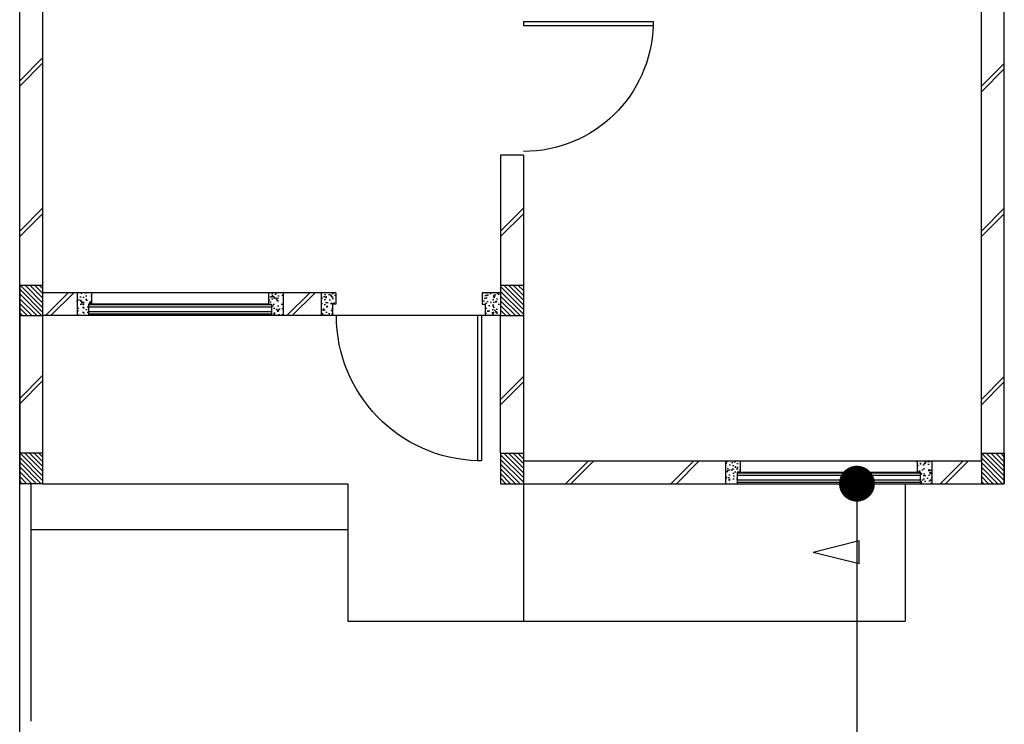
# Model space of a CAD drawing. Header units: millimetres. Extents: x 301 to 1479, y 491 to 1341.
# Tile 167 of 256: x 404.43 to 410.88, y 682.75 to 687.36. Entities that reach past the tile are written whole.
import ezdxf

# ---------------------------------------------------------------- set-up
doc = ezdxf.new("R2010")
doc.units = ezdxf.units.MM
doc.header["$LTSCALE"] = 1.5
doc.header["$MEASUREMENT"] = 0
for name, color, linetype in [('Blk', 7, 'Continuous'), ('Block', 46, 'Continuous'), ('boundary', 3, 'Continuous'), ('Boundary Wall', 64, 'Continuous'), ('BWCN', 4, 'Continuous'), ('DIM', 6, 'Continuous'), ('DOOR', 3, 'Continuous'), ('Ele', 8, 'Continuous'), ('HATCH', 7, 'Continuous'), ('Hatch Col. C1 GF Ext.', 84, 'Continuous'), ('Hatch Col. C3 GF', 10, 'Continuous'), ('Hatch Stub Col', 251, 'Continuous'), ('Paving Block', 251, 'Continuous'), ('WINDOW', 1, 'Continuous')]:
    doc.layers.add(name, color=color, linetype=linetype)
doc.styles.add('RS1', font='romans.shx', dxfattribs={"width": 0.75, "height": 0.5})
doc.dimstyles.new('Souillac5', dxfattribs={"dimscale": 0.5, "dimtxt": 0.5, "dimasz": 0.47, "dimexe": 0, "dimexo": 1, "dimgap": 0.5, "dimtad": 1, "dimzin": 0, "dimdsep": 46, "dimtxsty": 'RS1', "dimblk": 'DOT', "dimcen": 3, "dimse1": 1, "dimse2": 1, "dimclrd": 6, "dimclre": 6, "dimclrt": 7, "dimaunit": 1, "dimadec": 0, "dimazin": 0, "dimtfac": 1, "dimtofl": 0, "dimtmove": 1, "dimatfit": 3, "dimfxl": 1, "dimtolj": 1, "dimtzin": 0, "dimlwe": -1, "dimarcsym": 0})
pattern_1 = [(50, (422.03025, 161.862746), (0.071726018, -0.0062752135), [0.0075, -0.0825]), (355, (422.03025, 161.862746), (-0.013875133, 0.075219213), [0.006, -0.066]), (100.451444, (422.03623, 161.86222), (0.057850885, 0.068943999), [0.006374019, -0.070114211]), (46.1842, (422.03025, 161.88275), (0.106724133, -0.016551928), [0.01125, -0.12375]), (96.635635, (422.03914, 161.88137), (0.093466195, 0.09741186), [0.009561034, -0.105171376]), (351.184164, (422.03025, 161.88275), (0.093466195, 0.09741186), [0.009, -0.099]), (21, (422.04025, 161.877746), (0.059690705, -0.040261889), [0.0075, -0.0825]), (326, (422.04025, 161.877746), (0.024331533, 0.072515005), [0.006, -0.066]), (71.451445, (422.045225, 161.87439), (0.084022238, 0.032253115), [0.006374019, -0.070114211]), (37.5, (422.03025, 161.862746), (0.0012159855, 0.0332893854), [0, -0.0652, 0, -0.067, 0, -0.06625]), (7.5, (422.03025, 161.862746), (0.0263069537, 0.0394411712), [0, -0.0382, 0, -0.0637, 0, -0.02525]), (327.5, (422.00795, 161.862746), (0.0533822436, -0.0022554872), [0, -0.025, 0, -0.078, 0, -0.1035]), (317.5, (421.99795, 161.862746), (0.058318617, 0.010010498), [0, -0.0325, 0, -0.0518, 0, -0.0735])]
pattern_2 = [(50, (418.371455, 161.912746), (0.071726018, -0.0062752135), [0.0075, -0.0825]), (355, (418.371455, 161.912746), (-0.013875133, 0.075219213), [0.006, -0.066]), (100.451444, (418.37743, 161.91222), (0.057850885, 0.068943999), [0.006374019, -0.070114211]), (46.1842, (418.371455, 161.93275), (0.106724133, -0.016551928), [0.01125, -0.12375]), (96.635635, (418.38035, 161.93137), (0.093466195, 0.09741186), [0.009561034, -0.105171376]), (351.184164, (418.37146, 161.93275), (0.093466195, 0.09741186), [0.009, -0.099]), (21, (418.381455, 161.927746), (0.059690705, -0.040261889), [0.0075, -0.0825]), (326, (418.381455, 161.927746), (0.024331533, 0.072515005), [0.006, -0.066]), (71.451445, (418.38643, 161.92439), (0.084022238, 0.032253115), [0.006374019, -0.070114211]), (37.5, (418.371455, 161.912746), (0.0012159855, 0.0332893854), [0, -0.0652, 0, -0.067, 0, -0.06625]), (7.5, (418.371455, 161.912746), (0.0263069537, 0.0394411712), [0, -0.0382, 0, -0.0637, 0, -0.02525]), (327.5, (418.349155, 161.912746), (0.0533822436, -0.0022554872), [0, -0.025, 0, -0.078, 0, -0.1035]), (317.5, (418.339155, 161.912746), (0.058318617, 0.010010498), [0, -0.0325, 0, -0.0518, 0, -0.0735])]

# ---------------------------------------------------------------- blocks, each defined once
blk = doc.blocks.new('Dr1000')
at = {"layer": 'DOOR'}
for p, q in [((-50, 0), (-50, 950)), ((-25, 950), (-50, 950)), ((-25, 0), (-25, 950)), ((-25, 0), (-50, 0))]:
    blk.add_line(p, q, dxfattribs=at)
blk.add_arc((-24.4, -0.2), 950.6, 91.54201, 179.98579, dxfattribs=at)
blk = doc.blocks.new('Dr900')
at = {"layer": 'DOOR'}
for p, q in [((-50, 0), (-50, 850)), ((-25, 850), (-50, 850)), ((-25, 0), (-25, 850)), ((-25, 0), (-50, 0))]:
    blk.add_line(p, q, dxfattribs=at)
blk.add_arc((-24.3, -0.3), 850.7, 91.72797, 179.98222, dxfattribs=at)
blk = doc.blocks.new('SSSU-D3')
at = {"layer": 'HATCH'}
h = blk.add_hatch(dxfattribs=at)
h.set_pattern_fill('ANSI31', color=256, scale=0.175, angle=630)
h.set_pattern_definition([(315, (-128.472678, 30.886787), (0.015467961, 0.015467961), [])])
h.paths.add_polyline_path([(9.75, 1.1), (9.6, 1.1), (9.6, 1.3), (9.75, 1.3)])
h = blk.add_hatch(dxfattribs=at)
h.set_pattern_fill('ANSI31', color=256, scale=0.175, angle=630)
h.set_pattern_definition([(315, (-128.472678, 29.786787), (0.015467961, 0.015467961), [])])
h.paths.add_polyline_path([(9.75, 0), (9.6, 0), (9.6, 0.2), (9.75, 0.2)])
h = blk.add_hatch(dxfattribs=at)
h.set_pattern_fill('ANSI31', color=256, scale=0.175, angle=630)
h.set_pattern_definition([(315, (-131.622678, 29.786787), (0.015467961, 0.015467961), [])])
h.paths.add_polyline_path([(12.9, 0), (12.75, 0), (12.75, 0.2), (12.9, 0.2)])
at = {"layer": 'Hatch Col. C1 GF Ext.'}
h = blk.add_hatch(dxfattribs=at)
h.set_pattern_fill('ANSI31', color=256, scale=0.175, angle=-90)
h.set_pattern_definition([(315, (443.186696, 156.678336), (0.0154679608, 0.0154679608), [])])
h.paths.add_polyline_path([(6.6, 0), (6.45, 0), (6.45, 0.2), (6.6, 0.2)])
at = {"layer": 'Hatch Col. C3 GF'}
h = blk.add_hatch(dxfattribs=at)
h.set_pattern_fill('ANSI31', color=256, scale=0.175, angle=-90)
h.set_pattern_definition([(315, (443.186696, 156.728336), (0.0154679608, 0.0154679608), [])])
h.paths.add_polyline_path([(6.6, 1.1), (6.45, 1.1), (6.45, 1.3), (6.6, 1.3)])
at = {"layer": 'Hatch Stub Col', "linetype": 'ByBlock'}
h = blk.add_hatch(dxfattribs=at)
h.set_pattern_fill('AR-CONC', color=256, scale=0.01, angle=720)
h.set_pattern_definition(pattern_2)
h.paths.add_polyline_path([(6.8254, 1.25), (6.9204, 1.25), (6.9204, 1.175), (6.9004, 1.175), (6.9004, 1.1), (6.8254, 1.1)])
h = blk.add_hatch(dxfattribs=at)
h.set_pattern_fill('AR-CONC', color=256, scale=0.01, angle=720)
h.set_pattern_definition(pattern_2)
h.paths.add_polyline_path([(8.0804, 1.25), (8.1754, 1.25), (8.1754, 1.1), (8.1004, 1.1), (8.1004, 1.175), (8.0804, 1.175)])
h = blk.add_hatch(dxfattribs=at)
h.set_pattern_fill('AR-CONC', color=256, scale=0.01, angle=720)
h.set_pattern_definition(pattern_2)
h.paths.add_polyline_path([(8.425, 1.25), (8.52, 1.25), (8.52, 1.175), (8.5, 1.175), (8.5, 1.1), (8.425, 1.1)])
h = blk.add_hatch(dxfattribs=at)
h.set_pattern_fill('AR-CONC', color=256, scale=0.01, angle=720)
h.set_pattern_definition([(50, (422.03025, 161.912746), (0.071726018, -0.0062752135), [0.0075, -0.0825]), (355, (422.03025, 161.912746), (-0.013875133, 0.075219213), [0.006, -0.066]), (100.451444, (422.03623, 161.91222), (0.057850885, 0.068943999), [0.006374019, -0.070114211]), (46.1842, (422.03025, 161.93275), (0.106724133, -0.016551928), [0.01125, -0.12375]), (96.635635, (422.03914, 161.93137), (0.093466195, 0.09741186), [0.009561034, -0.105171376]), (351.184164, (422.03025, 161.93275), (0.093466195, 0.09741186), [0.009, -0.099]), (21, (422.04025, 161.927746), (0.059690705, -0.040261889), [0.0075, -0.0825]), (326, (422.04025, 161.927746), (0.024331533, 0.072515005), [0.006, -0.066]), (71.451445, (422.045225, 161.92439), (0.084022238, 0.032253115), [0.006374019, -0.070114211]), (37.5, (422.03025, 161.912746), (0.0012159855, 0.0332893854), [0, -0.0652, 0, -0.067, 0, -0.06625]), (7.5, (422.03025, 161.912746), (0.0263069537, 0.0394411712), [0, -0.0382, 0, -0.0637, 0, -0.02525]), (327.5, (422.00795, 161.912746), (0.0533822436, -0.0022554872), [0, -0.025, 0, -0.078, 0, -0.1035]), (317.5, (421.99795, 161.912746), (0.058318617, 0.010010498), [0, -0.0325, 0, -0.0518, 0, -0.0735])])
h.paths.add_polyline_path([(9.48, 1.25), (9.6, 1.25), (9.6, 1.1), (9.5, 1.1), (9.5, 1.175), (9.48, 1.175)])
h = blk.add_hatch(dxfattribs=at)
h.set_pattern_fill('AR-CONC', color=256, scale=0.01, angle=720)
h.set_pattern_definition(pattern_1)
h.paths.add_polyline_path([(11.0746, 0.15), (11.1696, 0.15), (11.1696, 0.075), (11.1496, 0.075), (11.1496, 0), (11.0746, 0)])
h = blk.add_hatch(dxfattribs=at)
h.set_pattern_fill('AR-CONC', color=256, scale=0.01, angle=720)
h.set_pattern_definition(pattern_1)
h.paths.add_polyline_path([(12.3296, 0.15), (12.4246, 0.15), (12.4246, 0), (12.3496, 0), (12.3496, 0.075), (12.3296, 0.075)])
at = {"layer": 'Block', "linetype": 'ByBlock'}
for p, q in [((6.6, 3.1), (6.6, 1.3)), ((12.75, 0.15), (12.75, 3.1)), ((12.9, 0), (12.9, 3.1)), ((9.75, 2.15), (9.6, 2.15)), ((9.6, 2.15), (9.6, 1.3)), ((9.75, 2.15), (9.75, 1.3)), ((6.8254, 1.25), (6.6, 1.25)), ((8.425, 1.25), (8.1754, 1.25)), ((6.45, 1.1), (6.45, 0.2)), ((6.8254, 1.1), (6.6, 1.1)), ((6.6, 1.1), (6.6, 0.2)), ((8.425, 1.1), (8.1754, 1.1)), ((9.6, 0.2), (9.6, 1.1)), ((9.75, 1.1), (9.75, 0.2)), ((9.75, 0.15), (11.0746, 0.15)), ((12.4246, 0.15), (12.75, 0.15)), ((9.75, 0), (11.0746, 0)), ((12.4246, 0), (12.75, 0))]:
    blk.add_line(p, q, dxfattribs=at)
at = {"layer": 'Boundary Wall', "linetype": 'ByBlock'}
blk.add_line((6.525, -1.555), (6.525, 0), dxfattribs=at)
at = {"layer": 'BWCN'}
for p, q in [((6.45, 1.3), (6.6, 1.3)), ((6.45, 1.3), (6.45, 1.1)), ((6.6, 1.3), (6.6, 1.1)), ((9.6, 1.3), (9.75, 1.3)), ((9.6, 1.3), (9.6, 1.1)), ((9.75, 1.3), (9.75, 1.1)), ((6.8254, 1.25), (6.8254, 1.1)), ((6.9204, 1.25), (6.8254, 1.25)), ((6.9204, 1.25), (6.9204, 1.175)), ((8.0804, 1.25), (8.0804, 1.175)), ((8.1754, 1.25), (8.0804, 1.25)), ((8.1754, 1.25), (8.1754, 1.1)), ((8.52, 1.25), (8.425, 1.25)), ((8.425, 1.25), (8.425, 1.1)), ((8.52, 1.25), (8.52, 1.175)), ((9.6, 1.25), (9.48, 1.25)), ((9.48, 1.25), (9.48, 1.175)), ((6.9004, 1.175), (6.9004, 1.1)), ((6.9204, 1.175), (6.9004, 1.175)), ((8.0804, 1.175), (8.1004, 1.175)), ((8.1004, 1.175), (8.1004, 1.1)), ((8.5, 1.175), (8.5, 1.1)), ((8.52, 1.175), (8.5, 1.175)), ((9.48, 1.175), (9.5, 1.175)), ((9.5, 1.175), (9.5, 1.1)), ((6.45, 1.1), (6.6, 1.1)), ((6.9004, 1.1), (6.8254, 1.1)), ((8.1754, 1.1), (8.1004, 1.1)), ((8.5, 1.1), (8.425, 1.1)), ((9.6, 1.1), (9.5, 1.1)), ((9.6, 1.1), (9.75, 1.1)), ((6.45, 0.2), (6.45, 0)), ((6.6, 0.2), (6.45, 0.2)), ((6.6, 0.2), (6.6, 0)), ((9.6, 0.2), (9.75, 0.2)), ((9.6, 0.2), (9.6, 0)), ((9.75, 0.2), (9.75, 0)), ((12.75, 0.2), (12.9, 0.2)), ((12.75, 0.2), (12.75, 0)), ((12.9, 0.2), (12.9, 0)), ((11.0746, 0.15), (11.0746, 0)), ((11.0746, 0.15), (11.1696, 0.15)), ((11.1696, 0.15), (11.1696, 0.075)), ((12.3296, 0.15), (12.3296, 0.075)), ((12.3296, 0.15), (12.4246, 0.15)), ((12.4246, 0.15), (12.4246, 0)), ((11.1496, 0.075), (11.1496, 0)), ((11.1696, 0.075), (11.1496, 0.075)), ((12.3296, 0.075), (12.3496, 0.075)), ((12.3496, 0.075), (12.3496, 0)), ((6.6, 0), (6.45, 0)), ((9.6, 0), (9.75, 0)), ((11.0746, 0), (11.1496, 0)), ((12.3496, 0), (12.4246, 0)), ((12.75, 0), (12.9, 0))]:
    blk.add_line(p, q, dxfattribs=at)
at = {"layer": 'Ele'}
for p, q in [((8.0804, 1.25), (6.9204, 1.25)), ((8.1004, 1.17), (6.9004, 1.17)), ((8.0804, 1.175), (6.9204, 1.175)), ((8.1004, 1.11), (6.9004, 1.11)), ((8.1004, 1.1), (6.9004, 1.1)), ((9.5, 1.1), (8.5, 1.1)), ((11.1696, 0.15), (12.3296, 0.15)), ((11.1496, 0.07), (12.3496, 0.07)), ((11.1696, 0.075), (12.3296, 0.075)), ((6.6, 0), (8.6, 0)), ((8.6, 0), (8.6, -0.9)), ((9.75, 0), (9.75, -0.9)), ((11.1496, 0.01), (12.3496, 0.01)), ((11.1496, 0), (12.3496, 0)), ((12.25, 0), (12.25, -0.9)), ((6.525, -0.3), (8.6, -0.3)), ((8.6, -0.9), (12.25, -0.9))]:
    blk.add_line(p, q, dxfattribs=at)
at = {"layer": 'Ele', "linetype": 'ByBlock'}
blk.add_line((11.9485, -0.525), (11.9485, -0.375), dxfattribs=at)
at = {"layer": 'HATCH'}
for p, q in [((6.45, 2.6384), (6.6, 2.7884)), ((6.45, 2.603), (6.6, 2.753)), ((12.75, 2.6018), (12.9, 2.7518)), ((12.75, 2.5664), (12.9, 2.7164)), ((6.45, 1.6528), (6.6, 1.8028)), ((6.45, 1.6174), (6.6, 1.7674)), ((9.6, 1.6528), (9.75, 1.8028)), ((9.6, 1.6174), (9.75, 1.7674)), ((12.75, 1.6528), (12.9, 1.8028)), ((12.75, 1.6174), (12.9, 1.7674)), ((6.7683, 1.25), (6.6183, 1.1)), ((6.8036, 1.25), (6.6536, 1.1)), ((8.3503, 1.25), (8.2003, 1.1)), ((8.3856, 1.25), (8.2356, 1.1)), ((6.45, 0.5576), (6.6, 0.7076)), ((6.45, 0.5223), (6.6, 0.6723)), ((9.6, 0.552), (9.75, 0.702)), ((9.6, 0.5167), (9.75, 0.6667)), ((12.75, 0.552), (12.9, 0.702)), ((12.75, 0.5167), (12.9, 0.6667)), ((10.1751, 0.15), (10.0251, 0)), ((10.2105, 0.15), (10.0605, 0)), ((10.8662, 0.15), (10.7162, 0)), ((10.9015, 0.15), (10.7515, 0)), ((12.6303, 0.15), (12.4803, 0)), ((12.6657, 0.15), (12.5157, 0))]:
    blk.add_line(p, q, dxfattribs=at)
at = {"layer": 'Paving Block', "linetype": 'ByBlock'}
for p in [(11.9485, -0.375), (11.9485, -0.525)]:
    blk.add_line(p, (11.6485, -0.45), dxfattribs=at)
at = {"layer": 'WINDOW'}
for p, q in [((8.1004, 1.155), (6.9004, 1.155)), ((8.1004, 1.125), (6.9004, 1.125)), ((11.1496, 0.055), (12.3496, 0.055)), ((11.1496, 0.025), (12.3496, 0.025))]:
    blk.add_line(p, q, dxfattribs=at)
at = {"layer": 'DOOR', "xscale": -0.001, "yscale": 0.001, "zscale": 0.001}
for name, p, rotation in [('Dr900', (9.75, 3.05), 270), ('Dr1000', (9.5, 1.1), 180)]:
    blk.add_blockref(name, p, dxfattribs=dict(at, rotation=rotation))
blk = doc.blocks.new('_DOT')
at = {"color": 0, "linetype": 'ByBlock'}
blk.add_line((-0.5, 0), (-1, 0), dxfattribs=at)
at = {"color": 0, "linetype": 'ByBlock', "const_width": 0.5}
blk.add_lwpolyline([(-0.25, 0, 1), (0.25, 0, 1)], format="xyb", close=True, dxfattribs=at)
blk = doc.blocks.new('*D226')
at = {"layer": 'DEFPOINTS', "color": 0, "transparency": 16777216}
for p in [(409.918, 684.3262), (409.918, 678.769), (409.918, 678.769)]:
    blk.add_point(p, dxfattribs=at)
at = {"layer": 'DIM', "color": 6, "lineweight": -2, "transparency": 16777216}
blk.add_line((409.918, 684.0912), (409.918, 679.004), dxfattribs=at)
at = {"layer": 'DIM', "color": 6, "lineweight": -2, "transparency": 16777216, "xscale": 0.235, "yscale": 0.235, "zscale": 0.235}
for p, rotation in [((409.918, 684.3262), 90), ((409.918, 678.769), 270)]:
    blk.add_blockref('_DOT', p, dxfattribs=dict(at, rotation=rotation))
at = {"layer": 'DIM', "color": 7, "transparency": 16777216, "insert": (409.418, 681.5476), "char_height": 0.5, "attachment_point": 5, "rotation": 90, "style": 'RS1'}
blk.add_mtext('\\A1;5.56', dxfattribs=at)

msp = doc.modelspace()

# ---------------------------------------------------------------- linework, layer by layer
at = {"layer": 'boundary', "linetype": 'Continuous'}
msp.add_line((404.4336, 678.769), (404.4336, 698.2054), dxfattribs=at)

# ---------------------------------------------------------------- block references
at = {"layer": 'Blk'}
msp.add_blockref('SSSU-D3', (397.9836, 684.3262), dxfattribs=at)

# ---------------------------------------------------------------- dimensions: what is measured, and where the dimension line sits
at = {"layer": 'DIM'}
dim = msp.add_linear_dim(base=(409.918, 678.769), p1=(409.918, 684.3262), p2=(409.918, 678.769), angle=90, dimstyle='Souillac5', dxfattribs=at)
dim.commit()
dim.dimension.update_dxf_attribs({"geometry": '*D226', "text_midpoint": (409.418, 681.5476)})

doc.saveas('drawing.dxf')
